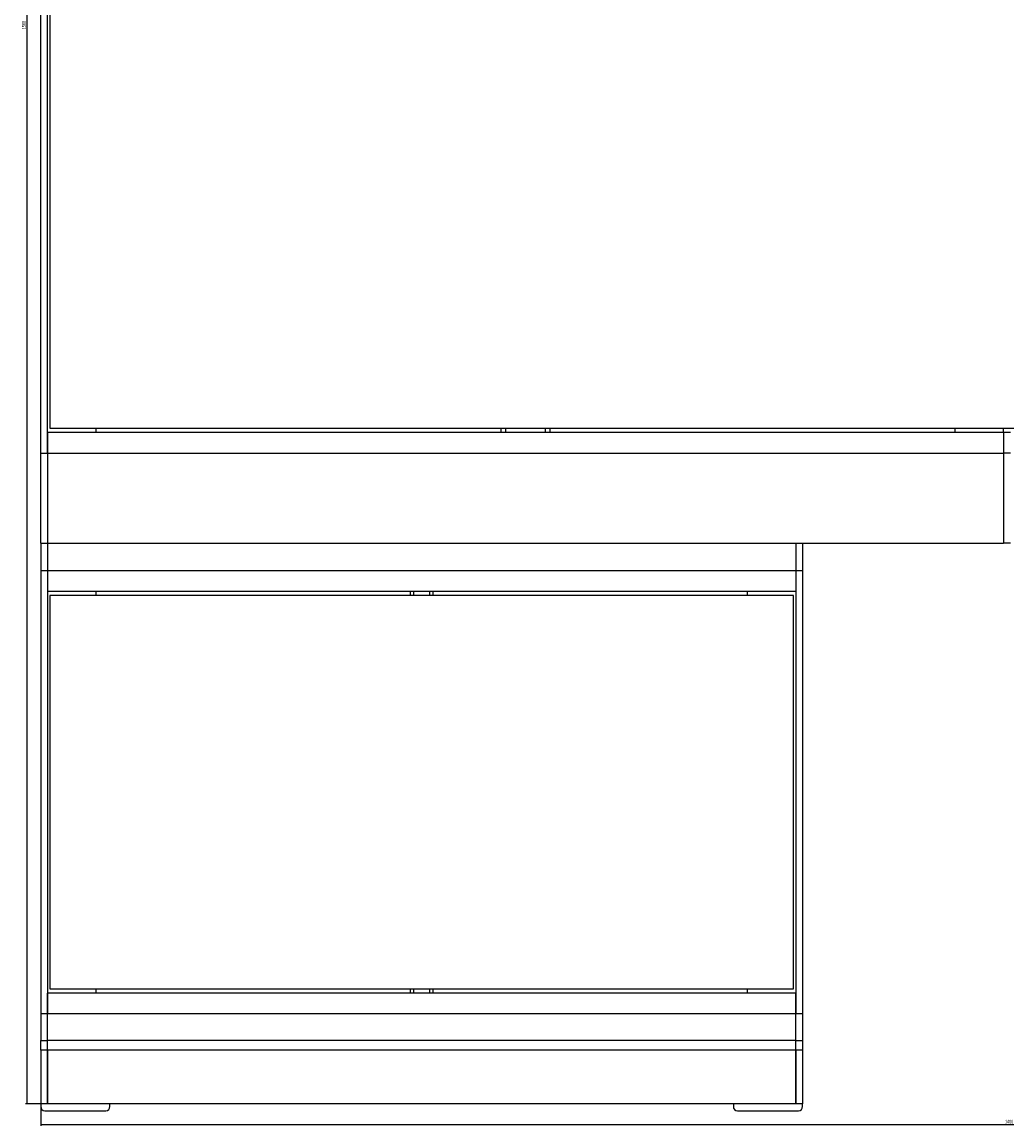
# Model space of a CAD drawing. Header units: millimetres. Extents: x 110 to 3241, y 69 to 2540.
# Tile 1 of 10: x 110 to 821, y 69 to 866. Entities that reach past the tile are written whole.
import ezdxf

# ---------------------------------------------------------------- set-up
doc = ezdxf.new("R2010")
doc.units = ezdxf.units.MM
doc.layers.add('FORMAT', color=7, linetype='Continuous')
doc.styles.add('SLDTEXTSTYLE0', font='TXT', dxfattribs={"width": 0.605})
doc.dimstyles.new('SLDDIMSTYLE0', dxfattribs={"dimtxt": 2.568319, "dimasz": 2, "dimexe": 0, "dimexo": 0.0625, "dimgap": 0.64208, "dimtad": 1, "dimrnd": 1e-09, "dimzin": 12, "dimdsep": 46, "dimtxsty": 'SLDTEXTSTYLE0', "dimsah": 1, "dimcen": 0.09, "dimadec": 0, "dimazin": 3, "dimtfac": 1, "dimtofl": 0, "dimtmove": 0, "dimatfit": 3, "dimfxl": 0, "dimfrac": 2, "dimtolj": 1, "dimtzin": 12, "dimarcsym": 0})

# ---------------------------------------------------------------- blocks, each defined once
blk = doc.blocks.new('_D_6')
at = {"layer": 'FORMAT'}
for p, q in [((127.04, 1645.22), (112.04, 1645.22)), ((113.03, 1645.22), (113.03, 85.22)), ((127.04, 85.22), (112.04, 85.22))]:
    blk.add_line(p, q, dxfattribs=at)
for points in [[(113.03, 1645.22), (112.53, 1643.22), (113.53, 1643.22)], [(113.03, 85.22), (113.53, 87.22), (112.53, 87.22)]]:
    blk.add_solid(points, dxfattribs=at)
at = {"layer": 'FORMAT', "insert": (109.62, 861.3), "char_height": 2.646, "attachment_point": 1, "rotation": 90, "style": 'SLDTEXTSTYLE0'}
blk.add_mtext('1560', dxfattribs=at)
blk = doc.blocks.new('_D_8')
at = {"layer": 'FORMAT'}
for p, q in [((123.03, 84.23), (123.03, 69.23)), ((1523.03, 84.23), (1523.03, 69.23)), ((123.03, 70.22), (1523.03, 70.22))]:
    blk.add_line(p, q, dxfattribs=at)
for points in [[(123.03, 70.22), (125.03, 69.72), (125.03, 70.72)], [(1523.03, 70.22), (1521.03, 70.72), (1521.03, 69.72)]]:
    blk.add_solid(points, dxfattribs=at)
at = {"layer": 'FORMAT', "insert": (819.11, 73.63), "char_height": 2.646, "attachment_point": 1, "style": 'SLDTEXTSTYLE0'}
blk.add_mtext('1400', dxfattribs=at)

msp = doc.modelspace()

# ---------------------------------------------------------------- linework, layer by layer
at = {"color": 7, "linetype": 'Continuous', "lineweight": 25}
for p, q in [((123.026, 555.218), (123.026, 1175.218)), ((128.026, 555.218), (128.026, 1175.218)), ((129.526, 1157.218), (129.526, 573.218)), ((128.026, 570.218), (128.026, 555.218)), ((128.026, 570.218), (818.026, 570.218)), ((129.526, 573.218), (1516.526, 573.218)), ((163.026, 570.218), (163.026, 573.218)), ((455.526, 570.218), (455.526, 573.218)), ((490.526, 573.218), (490.526, 570.218)), ((783.026, 573.218), (783.026, 570.218)), ((818.026, 570.218), (818.026, 573.218)), ((818.026, 570.218), (823.026, 570.218)), ((818.026, 570.218), (818.026, 555.218)), ((123.026, 555.218), (128.026, 555.218)), ((123.026, 490.218), (123.026, 555.218)), ((128.026, 555.218), (818.026, 555.218)), ((128.026, 555.218), (128.026, 490.218)), ((823.026, 555.218), (818.026, 555.218)), ((818.026, 555.218), (818.026, 490.218)), ((123.026, 490.218), (128.026, 490.218)), ((123.026, 490.218), (123.026, 470.218)), ((128.026, 490.218), (818.026, 490.218)), ((128.026, 490.218), (128.026, 470.218)), ((668.026, 490.218), (668.026, 470.218)), ((673.026, 490.218), (673.026, 470.218)), ((823.026, 490.218), (818.026, 490.218)), ((128.026, 470.218), (123.026, 470.218)), ((123.026, 470.218), (123.026, 150.218)), ((668.026, 470.218), (128.026, 470.218)), ((128.026, 470.218), (128.026, 455.218)), ((128.026, 470.218), (128.026, 150.218)), ((668.026, 470.218), (668.026, 455.218)), ((673.026, 470.218), (668.026, 470.218)), ((668.026, 470.218), (668.026, 150.218)), ((673.026, 470.218), (673.026, 150.218)), ((668.026, 455.218), (128.026, 455.218)), ((163.026, 452.219), (163.026, 455.218)), ((390.026, 452.219), (390.026, 455.218)), ((406.026, 455.218), (406.026, 452.219)), ((633.026, 455.218), (633.026, 452.219)), ((666.526, 452.219), (129.526, 452.219)), ((129.526, 452.219), (129.526, 168.219)), ((666.526, 168.219), (666.526, 452.219)), ((129.526, 168.219), (666.526, 168.219)), ((163.026, 165.22), (163.026, 168.219)), ((390.026, 165.22), (390.026, 168.219)), ((406.026, 168.219), (406.026, 165.22)), ((633.026, 168.219), (633.026, 165.22)), ((668.026, 165.22), (128.026, 165.22)), ((128.026, 150.22), (128.026, 165.22)), ((668.026, 150.22), (668.026, 165.22)), ((128.026, 150.218), (123.026, 150.218)), ((123.026, 150.218), (123.026, 130.961)), ((668.026, 150.22), (128.026, 150.22)), ((128.026, 130.963), (128.026, 150.22)), ((668.026, 130.963), (668.026, 150.22)), ((673.026, 150.218), (668.026, 150.218)), ((673.026, 150.218), (673.026, 130.961)), ((123.026, 130.961), (128.026, 130.961)), ((123.026, 123.836), (123.026, 130.961)), ((668.026, 130.963), (128.026, 130.963)), ((128.026, 123.838), (128.026, 130.963)), ((668.026, 123.838), (668.026, 130.963)), ((668.026, 130.961), (673.026, 130.961)), ((673.026, 130.961), (673.026, 123.836)), ((128.026, 123.836), (123.026, 123.836)), ((123.026, 123.836), (123.026, 85.218)), ((668.026, 123.838), (128.026, 123.838)), ((128.026, 85.218), (128.026, 123.838)), ((128.026, 123.836), (128.026, 85.218)), ((668.026, 85.218), (668.026, 123.838)), ((673.026, 123.836), (668.026, 123.836)), ((668.026, 123.836), (668.026, 85.218)), ((673.026, 123.836), (673.026, 85.218)), ((128.026, 85.218), (123.026, 85.218)), ((123.026, 85.218), (123.026, 83.218)), ((126.026, 80.218), (170.026, 80.218)), ((668.026, 85.218), (128.026, 85.218)), ((173.026, 83.218), (173.026, 85.218)), ((623.026, 85.218), (623.026, 83.218)), ((626.026, 80.218), (670.026, 80.218)), ((673.026, 85.218), (668.026, 85.218)), ((673.026, 83.218), (673.026, 85.218))]:
    msp.add_line(p, q, dxfattribs=at)
at = {"color": 8, "linetype": 'Continuous', "lineweight": 25}
for p, q in [((458.526, 573.218), (458.526, 570.218)), ((487.526, 570.218), (487.526, 573.218)), ((392.026, 455.218), (392.026, 452.219)), ((404.026, 452.219), (404.026, 455.218)), ((392.026, 168.219), (392.026, 165.22)), ((404.026, 165.22), (404.026, 168.219))]:
    msp.add_line(p, q, dxfattribs=at)
at = {"color": 7, "linetype": 'Continuous', "lineweight": 25}
for centre, start, end in [((126.026, 83.218), 180, 270), ((170.026, 83.218), 270, 0), ((626.026, 83.218), 180, 270), ((670.026, 83.218), 270, 0)]:
    msp.add_arc(centre, 3, start, end, dxfattribs=at)

# ---------------------------------------------------------------- dimensions: what is measured, and where the dimension line sits
at = {"layer": 'FORMAT'}
for base, p1, p2, angle, picture, middle in [((113.026, 85.218), (128.026, 1645.218), (128.026, 85.218), 90, '_D_6', (113.026, 865.218)), ((1523.026, 70.218), (123.026, 85.218), (1523.026, 85.218), 0, '_D_8', (823.026, 70.218))]:
    dim = msp.add_linear_dim(base=base, p1=p1, p2=p2, angle=angle, dimstyle='SLDDIMSTYLE0', dxfattribs=at)
    dim.commit()
    dim.dimension.update_dxf_attribs({"geometry": picture, "text_midpoint": middle, "dimtype": 160})

doc.saveas('drawing.dxf')
